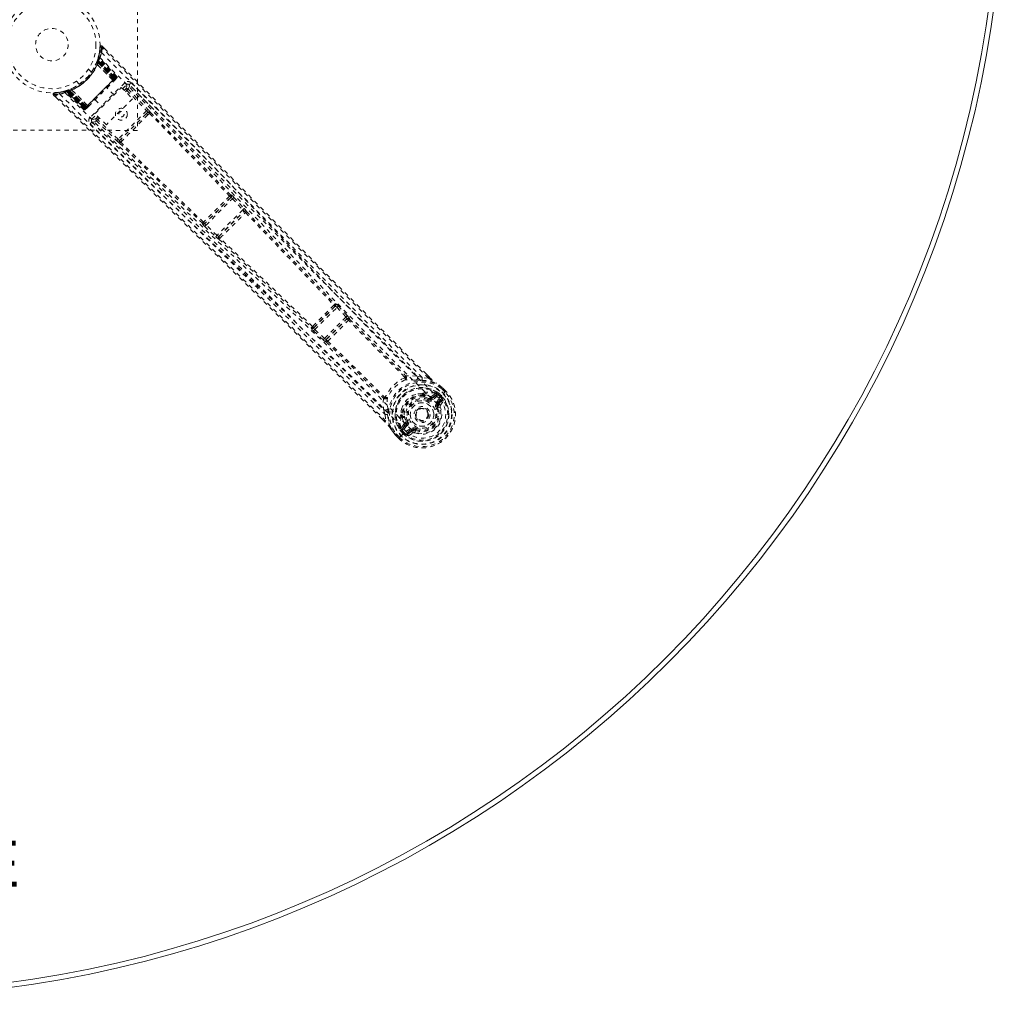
# Model space of a CAD drawing. Header units: inches. Extents: x 35.4 to 88.9, y 23.7 to 77.2.
# Tile 3 of 4: x 65.9 to 88.9, y 23.7 to 46.5. Entities that reach past the tile are written whole.
import ezdxf

# ---------------------------------------------------------------- set-up
doc = ezdxf.new("R2010")
doc.units = ezdxf.units.IN
doc.header["$MEASUREMENT"] = 0
doc.linetypes.add('SLD-Dashed', pattern=[0.075, 0.05, -0.025])
doc.linetypes.add('SLD-Solid', pattern=[0])
doc.layers.add('HI5-SYMBOLTEXT', color=5, linetype='SLD-Solid')
doc.styles.add('SLDTEXTSTYLE0', font='TXT', dxfattribs={"width": 0.75})

# ---------------------------------------------------------------- blocks, each defined once
blk = doc.blocks.new('SW_NOTE_0')
at = {"layer": 'HI5-SYMBOLTEXT', "color": 0, "char_height": 1.08, "attachment_point": 1, "style": 'SLDTEXTSTYLE0'}
for s, insert in [('SPX454RDS', (0, 1.392)), ('Hi5 FURNITURE', (-1.031, -0.16))]:
    blk.add_mtext(s, dxfattribs=dict(at, insert=insert))

msp = doc.modelspace()

# ---------------------------------------------------------------- linework, layer by layer
at = {"color": 7, "linetype": 'SLD-Dashed', "lineweight": 0}
for p, q in [((68.641, 47.917), (68.636, 43.917)), ((67.765, 45.864), (67.75, 45.735)), ((67.816, 45.884), (67.795, 45.863)), ((67.876, 45.823), (67.816, 45.883)), ((67.693, 45.521), (67.703, 45.549)), ((67.7, 45.54), (67.699, 45.536)), ((67.7, 45.54), (67.727, 45.53)), ((67.724, 45.613), (67.701, 45.542)), ((67.701, 45.542), (67.701, 45.541)), ((67.703, 45.548), (67.705, 45.554)), ((67.703, 45.548), (67.73, 45.539)), ((67.705, 45.554), (67.708, 45.563)), ((67.705, 45.554), (67.732, 45.544)), ((67.731, 45.585), (67.708, 45.512)), ((67.73, 45.575), (67.725, 45.573)), ((68.132, 45.151), (67.728, 45.587)), ((67.733, 45.649), (67.729, 45.634)), ((67.732, 45.544), (67.73, 45.539)), ((68.131, 45.156), (67.731, 45.585)), ((67.749, 45.724), (67.732, 45.654)), ((68.126, 45.15), (67.732, 45.544)), ((67.74, 45.621), (67.736, 45.606)), ((68.144, 45.168), (67.736, 45.606)), ((68.154, 45.178), (67.74, 45.621)), ((67.563, 45.279), (67.495, 45.347)), ((67.676, 45.477), (67.674, 45.474)), ((67.692, 45.518), (67.719, 45.507)), ((67.693, 45.521), (67.72, 45.511)), ((67.697, 45.46), (67.696, 45.458)), ((68.062, 45.086), (67.696, 45.458)), ((67.697, 45.46), (68.064, 45.086)), ((67.699, 45.536), (67.726, 45.526)), ((67.707, 45.51), (67.708, 45.512)), ((68.083, 45.107), (67.707, 45.51)), ((67.708, 45.512), (68.084, 45.108)), ((67.719, 45.507), (68.101, 45.125)), ((68.104, 45.128), (67.72, 45.511)), ((68.114, 45.138), (67.726, 45.526)), ((67.727, 45.53), (68.117, 45.141)), ((67.73, 45.539), (68.123, 45.147)), ((68.123, 45.147), (67.412, 44.436)), ((67.421, 44.445), (68.114, 45.138)), ((68.101, 45.125), (67.434, 44.458)), ((68.062, 45.086), (68.064, 45.086)), ((68.084, 45.108), (68.083, 45.107)), ((68.084, 45.108), (68.131, 45.156)), ((68.084, 45.067), (68.131, 45.114)), ((68.101, 45.125), (68.104, 45.128)), ((68.134, 45.117), (68.137, 45.12)), ((68.143, 45.126), (68.146, 45.13)), ((68.144, 45.168), (68.154, 45.178)), ((68.146, 45.13), (68.145, 45.131)), ((68.152, 45.135), (68.152, 45.135)), ((68.153, 45.136), (68.155, 45.139)), ((67.017, 44.857), (66.946, 44.835)), ((67.047, 44.851), (66.974, 44.828)), ((67.005, 44.853), (67.011, 44.855)), ((67.015, 44.826), (67.005, 44.853)), ((67.02, 44.828), (67.011, 44.855)), ((67.018, 44.858), (67.017, 44.857)), ((67.023, 44.86), (67.019, 44.858)), ((67.029, 44.831), (67.019, 44.858)), ((67.033, 44.833), (67.023, 44.86)), ((67.038, 44.865), (67.041, 44.866)), ((67.048, 44.838), (67.038, 44.865)), ((67.052, 44.839), (67.041, 44.866)), ((67.047, 44.851), (67.049, 44.851)), ((67.451, 44.475), (67.047, 44.851)), ((67.049, 44.851), (67.452, 44.476)), ((67.085, 44.884), (67.082, 44.883)), ((67.101, 44.862), (67.099, 44.862)), ((67.473, 44.495), (67.099, 44.862)), ((67.101, 44.862), (67.473, 44.497)), ((67.212, 45.064), (67.28, 44.996)), ((68.34, 45.028), (67.532, 44.219)), ((67.653, 44.307), (68.261, 44.916)), ((68.09, 44.745), (67.926, 44.909)), ((68.261, 44.916), (68.52, 44.657)), ((68.287, 44.89), (68.383, 44.985)), ((68.328, 44.849), (68.358, 44.879)), ((68.422, 44.879), (68.884, 44.407)), ((68.447, 44.985), (68.432, 44.995)), ((68.448, 44.983), (68.441, 44.99)), ((68.449, 44.982), (68.448, 44.983)), ((69.019, 44.401), (68.449, 44.982)), ((66.676, 44.742), (66.736, 44.683)), ((66.925, 44.829), (66.91, 44.825)), ((66.953, 44.822), (66.938, 44.818)), ((67.381, 44.405), (66.938, 44.818)), ((67.391, 44.414), (66.953, 44.822)), ((66.972, 44.83), (67.408, 44.426)), ((67.404, 44.427), (66.974, 44.828)), ((67.02, 44.828), (67.015, 44.826)), ((67.015, 44.826), (67.409, 44.432)), ((67.412, 44.436), (67.02, 44.828)), ((67.419, 44.442), (67.029, 44.831)), ((67.033, 44.833), (67.421, 44.445)), ((67.048, 44.838), (67.432, 44.455)), ((67.434, 44.458), (67.052, 44.839)), ((67.65, 44.633), (67.815, 44.469)), ((68.52, 44.657), (67.912, 44.048)), ((68.36, 44.818), (68.39, 44.848)), ((68.39, 44.848), (68.852, 44.376)), ((67.381, 44.405), (67.391, 44.414)), ((67.404, 44.427), (67.451, 44.475)), ((67.42, 44.404), (67.424, 44.406)), ((67.424, 44.407), (67.424, 44.407)), ((67.43, 44.412), (67.433, 44.416)), ((67.432, 44.455), (67.434, 44.458)), ((67.439, 44.422), (67.442, 44.425)), ((67.446, 44.428), (67.493, 44.475)), ((67.452, 44.476), (67.451, 44.475)), ((67.473, 44.495), (67.473, 44.497)), ((67.575, 44.176), (67.679, 44.281)), ((67.912, 44.048), (67.653, 44.307)), ((67.719, 44.24), (67.68, 44.201)), ((67.681, 44.137), (67.712, 44.169)), ((67.751, 44.208), (67.712, 44.169)), ((68.184, 43.708), (67.712, 44.169)), ((68.852, 44.376), (68.184, 43.708)), ((68.843, 44.305), (68.255, 43.716)), ((68.877, 44.339), (68.843, 44.305)), ((68.883, 44.279), (68.917, 44.314)), ((67.565, 44.127), (67.575, 44.112)), ((67.57, 44.118), (67.577, 44.111)), ((67.577, 44.111), (67.578, 44.11)), ((67.578, 44.11), (68.159, 43.54)), ((67.681, 44.137), (68.153, 43.676)), ((68.636, 43.917), (64.636, 43.922)), ((68.255, 43.716), (68.221, 43.683)), ((68.246, 43.642), (68.281, 43.676)), ((70.819, 42.348), (70.214, 41.742)), ((70.241, 41.705), (70.856, 42.321)), ((70.813, 42.346), (70.819, 42.348)), ((70.82, 42.41), (70.814, 42.408)), ((70.856, 42.321), (71.098, 42.064)), ((70.888, 42.352), (71.13, 42.095)), ((71.098, 42.064), (70.498, 41.464)), ((70.539, 41.441), (71.12, 42.023)), ((71.12, 42.023), (71.12, 42.023)), ((71.184, 42.021), (71.185, 42.022)), ((70.154, 41.747), (70.152, 41.741)), ((70.21, 41.673), (70.467, 41.431)), ((70.214, 41.742), (70.216, 41.748)), ((70.498, 41.464), (70.241, 41.705)), ((70.539, 41.442), (70.539, 41.441)), ((70.54, 41.377), (70.541, 41.377)), ((73.26, 39.808), (72.756, 39.304)), ((73.248, 39.802), (73.26, 39.808)), ((73.249, 39.863), (73.26, 39.869)), ((73.331, 39.813), (73.541, 39.586)), ((72.781, 39.265), (73.299, 39.783)), ((73.299, 39.783), (73.508, 39.556)), ((73.541, 39.586), (73.563, 39.561)), ((73.508, 39.556), (73.008, 39.055)), ((73.053, 39.036), (73.527, 39.512)), ((73.527, 39.512), (73.527, 39.511)), ((73.591, 39.509), (73.592, 39.51)), ((72.701, 39.315), (72.694, 39.303)), ((72.751, 39.232), (72.978, 39.023)), ((72.756, 39.304), (72.762, 39.316)), ((73.008, 39.055), (72.781, 39.265)), ((72.978, 39.023), (73.003, 39.001)), ((73.053, 39.037), (73.053, 39.036)), ((73.054, 38.972), (73.055, 38.973)), ((75.166, 38.179), (75.287, 38.142)), ((75.457, 38.148), (75.385, 38.22)), ((75.459, 38.149), (75.387, 38.221)), ((75.437, 38.129), (75.287, 38.142)), ((75.287, 37.777), (75.308, 37.773)), ((75.335, 37.723), (75.319, 37.738)), ((75.332, 37.758), (75.348, 37.743)), ((75.604, 37.773), (75.507, 37.706)), ((75.507, 37.665), (75.616, 37.739)), ((75.616, 37.739), (75.525, 37.647)), ((75.604, 37.773), (75.618, 37.773)), ((75.624, 37.772), (75.618, 37.773)), ((75.645, 37.759), (75.654, 37.75)), ((75.662, 37.749), (75.645, 37.759)), ((75.654, 37.75), (75.71, 37.695)), ((75.683, 37.771), (75.663, 37.749)), ((75.713, 37.699), (75.663, 37.749)), ((75.675, 37.659), (75.781, 37.766)), ((75.683, 37.771), (75.734, 37.72)), ((75.683, 37.771), (75.683, 37.771)), ((75.82, 37.806), (75.738, 37.887)), ((75.759, 37.908), (75.756, 37.911)), ((75.842, 37.825), (75.758, 37.908)), ((75.842, 37.826), (75.759, 37.908)), ((75.781, 37.766), (75.785, 37.77)), ((75.785, 37.77), (75.802, 37.786)), ((75.802, 37.786), (75.839, 37.823)), ((75.839, 37.823), (75.842, 37.826)), ((75.428, 37.628), (75.439, 37.655)), ((75.439, 37.655), (75.452, 37.652)), ((75.507, 37.665), (75.525, 37.647)), ((75.638, 37.718), (75.546, 37.626)), ((75.632, 37.54), (75.715, 37.622)), ((75.653, 37.519), (75.736, 37.601)), ((75.668, 37.504), (75.653, 37.519)), ((75.736, 37.601), (75.668, 37.504)), ((75.71, 37.695), (75.713, 37.699)), ((75.715, 37.496), (75.783, 37.597)), ((74.424, 37.278), (74.386, 37.399)), ((74.424, 37.278), (74.437, 37.128)), ((74.793, 37.257), (74.789, 37.278)), ((75.656, 37.431), (75.634, 37.422)), ((75.653, 37.44), (75.656, 37.431)), ((75.711, 37.454), (75.656, 37.431)), ((74.417, 37.106), (74.354, 37.169)), ((74.355, 37.171), (74.418, 37.108)), ((74.86, 37.058), (74.793, 36.962)), ((74.807, 37.233), (74.823, 37.217)), ((74.827, 36.949), (74.901, 37.058)), ((74.919, 37.041), (74.827, 36.949)), ((74.828, 37.246), (74.843, 37.23)), ((74.901, 37.058), (74.919, 37.041)), ((74.911, 37.126), (74.938, 37.137)), ((74.914, 37.113), (74.911, 37.126)), ((75.175, 37.169), (75.165, 37.18)), ((75.182, 37.163), (75.175, 37.169)), ((74.655, 36.809), (74.658, 36.806)), ((74.74, 36.723), (74.658, 36.806)), ((74.659, 36.807), (74.741, 36.723)), ((74.679, 36.827), (74.76, 36.745)), ((74.793, 36.962), (74.793, 36.962)), ((74.793, 36.962), (74.793, 36.962)), ((74.793, 36.947), (74.793, 36.962)), ((74.793, 36.947), (74.794, 36.942)), ((74.817, 36.902), (74.795, 36.882)), ((74.795, 36.882), (74.795, 36.882)), ((74.846, 36.831), (74.795, 36.882)), ((74.8, 36.784), (74.907, 36.891)), ((74.807, 36.92), (74.816, 36.911)), ((74.817, 36.903), (74.807, 36.92)), ((74.816, 36.911), (74.871, 36.856)), ((74.817, 36.902), (74.867, 36.852)), ((74.846, 36.831), (74.846, 36.831)), ((74.94, 37.02), (74.848, 36.928)), ((74.871, 36.856), (74.867, 36.852)), ((74.907, 36.891), (74.907, 36.891)), ((74.944, 36.851), (75.026, 36.933)), ((74.965, 36.83), (75.047, 36.912)), ((75.062, 36.898), (74.965, 36.83)), ((74.969, 36.783), (75.07, 36.85)), ((75.062, 36.898), (75.047, 36.912)), ((75.135, 36.909), (75.126, 36.912)), ((75.144, 36.932), (75.135, 36.909)), ((74.74, 36.723), (74.743, 36.726)), ((74.743, 36.726), (74.78, 36.764)), ((74.78, 36.764), (74.796, 36.78)), ((74.796, 36.78), (74.8, 36.784))]:
    msp.add_line(p, q, dxfattribs=at)
at = {"color": 7, "linetype": 'SLD-Dashed', "lineweight": 0, "flags": 128}
for points in [[(67.814, 45.881), (67.807, 45.885), (67.799, 45.888), (67.791, 45.889), (67.783, 45.888), (67.776, 45.885), (67.771, 45.88), (67.767, 45.874), (67.765, 45.866)], [(75.437, 38.129), (74.86, 38.703), (74.26, 39.303), (73.636, 39.93), (73.071, 40.499), (72.708, 40.867), (72.327, 41.253), (71.929, 41.656), (71.534, 42.057), (71.191, 42.405), (70.737, 42.866), (70.255, 43.357), (69.744, 43.878), (69.27, 44.36), (67.795, 45.863)], [(75.387, 38.221), (73.537, 40.072), (71.628, 42.004), (69.72, 43.945), (67.816, 45.884)], [(67.761, 45.617), (68.878, 44.491), (69.985, 43.357), (71.081, 42.215), (72.17, 41.07), (73.022, 40.174), (73.878, 39.285), (74.74, 38.41), (75.613, 37.555)], [(67.798, 45.733), (68.92, 44.605), (70.031, 43.469), (71.132, 42.326), (72.225, 41.181), (73.081, 40.283), (73.938, 39.393), (74.802, 38.517), (75.675, 37.659)], [(67.473, 44.497), (67.619, 44.643), (67.768, 44.791), (67.916, 44.94), (68.062, 45.086)], [(68.064, 45.086), (68.084, 45.087), (68.089, 45.087)], [(68.089, 45.087), (68.088, 45.098), (68.083, 45.107)], [(68.131, 45.156), (68.131, 45.155), (68.13, 45.154), (68.127, 45.152), (68.124, 45.148), (68.12, 45.144), (68.115, 45.139), (68.109, 45.133), (68.104, 45.128)], [(68.117, 45.141), (68.127, 45.151), (68.136, 45.16), (68.142, 45.166), (68.144, 45.168)], [(68.154, 45.178), (68.152, 45.176), (68.146, 45.17), (68.137, 45.161), (68.126, 45.15)], [(68.136, 45.121), (68.139, 45.123), (68.141, 45.125), (68.142, 45.125), (68.142, 45.125)], [(68.137, 45.12), (68.139, 45.123), (68.142, 45.125), (68.143, 45.126), (68.144, 45.127)], [(66.964, 44.84), (66.971, 44.842), (67.005, 44.853)], [(67.494, 44.477), (67.64, 44.623), (67.788, 44.771), (67.936, 44.919), (68.082, 45.065)], [(68.383, 44.985), (68.379, 44.989), (68.37, 44.998), (68.356, 45.012), (68.34, 45.028)], [(68.383, 44.985), (68.387, 44.948), (68.358, 44.879)], [(68.358, 44.879), (68.359, 44.879), (68.361, 44.877), (68.364, 44.874), (68.368, 44.87), (68.372, 44.865), (68.378, 44.86), (68.384, 44.854), (68.39, 44.848)], [(68.422, 44.879), (68.418, 44.876), (68.411, 44.869), (68.401, 44.859), (68.39, 44.848)], [(68.422, 44.879), (68.45, 44.948), (68.447, 44.981)], [(75.166, 38.179), (72.918, 40.438), (70.681, 42.71), (68.447, 44.985)], [(75.287, 38.142), (74.763, 38.665), (74.218, 39.212), (73.652, 39.781), (73.113, 40.326), (72.568, 40.877), (72.023, 41.43), (71.493, 41.969), (70.984, 42.486), (70.511, 42.968), (69.981, 43.508), (69.484, 44.014), (68.995, 44.512), (68.489, 45.027)], [(66.696, 44.79), (66.688, 44.788), (66.681, 44.784), (66.674, 44.779), (66.67, 44.772), (66.667, 44.765), (66.667, 44.757), (66.67, 44.75), (66.674, 44.744)], [(66.676, 44.742), (66.676, 44.742), (66.677, 44.744), (66.682, 44.748), (66.689, 44.755), (66.693, 44.759), (66.697, 44.763)], [(74.354, 37.169), (72.493, 39.025), (70.558, 40.934), (68.617, 42.838), (66.676, 44.742)], [(66.697, 44.763), (66.696, 44.775), (66.696, 44.785), (66.695, 44.791), (66.695, 44.793)], [(74.437, 37.128), (73.916, 37.651), (73.363, 38.202), (72.78, 38.782), (72.165, 39.392), (71.598, 39.952), (71.008, 40.534), (70.872, 40.668), (70.734, 40.803), (70.596, 40.939), (70.501, 41.032), (70.409, 41.123), (70.312, 41.218), (70.211, 41.317), (69.887, 41.635), (69.527, 41.988), (69.131, 42.377), (68.88, 42.623), (68.614, 42.883), (68.326, 43.165), (68.058, 43.428), (67.708, 43.772), (67.396, 44.077), (67.124, 44.344), (66.891, 44.573), (66.697, 44.763)], [(66.826, 44.76), (67.955, 43.64), (69.092, 42.529), (70.236, 41.43), (71.382, 40.338), (72.281, 39.482), (73.171, 38.625), (74.049, 37.763), (74.907, 36.891)], [(66.921, 44.826), (66.934, 44.823), (66.946, 44.816)], [(66.934, 44.823), (66.939, 44.819), (66.94, 44.818)], [(66.942, 44.798), (68.069, 43.681), (69.204, 42.575), (70.347, 41.48), (71.493, 40.393), (72.39, 39.541), (73.28, 38.686), (74.155, 37.825), (75.011, 36.953)], [(66.968, 44.832), (66.973, 44.829), (66.974, 44.827)], [(67.409, 44.432), (67.398, 44.422), (67.389, 44.413), (67.383, 44.407), (67.381, 44.405)], [(67.391, 44.414), (67.393, 44.417), (67.399, 44.423), (67.408, 44.432), (67.419, 44.442)], [(67.432, 44.455), (67.426, 44.449), (67.421, 44.444), (67.416, 44.439), (67.411, 44.435), (67.408, 44.431), (67.405, 44.429), (67.404, 44.428), (67.404, 44.427)], [(67.404, 44.427), (67.409, 44.423), (67.411, 44.422)], [(67.433, 44.415), (67.433, 44.416), (67.435, 44.417), (67.437, 44.419), (67.439, 44.422)], [(67.434, 44.417), (67.434, 44.417), (67.435, 44.418), (67.436, 44.42), (67.438, 44.423)], [(67.445, 44.427), (67.446, 44.428), (67.447, 44.429)], [(67.452, 44.476), (67.461, 44.471), (67.473, 44.469)], [(67.473, 44.495), (67.473, 44.474), (67.473, 44.469)], [(68.884, 44.407), (68.881, 44.404), (68.873, 44.397), (68.863, 44.387), (68.852, 44.376)], [(67.532, 44.219), (67.548, 44.203), (67.561, 44.189), (67.571, 44.18), (67.575, 44.176)], [(67.68, 44.201), (67.611, 44.172), (67.575, 44.176)], [(67.68, 44.201), (67.681, 44.2), (67.683, 44.198), (67.686, 44.195), (67.69, 44.191), (67.695, 44.187), (67.7, 44.181), (67.706, 44.175), (67.712, 44.169)], [(68.843, 44.305), (68.699, 44.16), (68.553, 44.015), (68.403, 43.865), (68.255, 43.716)], [(68.883, 44.279), (68.734, 44.129), (68.582, 43.978), (68.431, 43.826), (68.281, 43.676)], [(68.877, 44.339), (68.891, 44.348), (68.904, 44.35)], [(68.917, 44.314), (69.858, 43.351), (70.791, 42.382)], [(68.939, 44.338), (69.88, 43.375), (70.814, 42.408)], [(67.533, 44.07), (67.801, 43.806), (68.108, 43.506), (68.443, 43.177), (68.747, 42.88), (68.905, 42.724), (69.064, 42.568), (69.223, 42.413), (69.404, 42.236), (69.586, 42.057), (69.763, 41.884), (70.122, 41.532), (70.456, 41.204), (70.764, 40.901), (71.066, 40.605), (71.415, 40.261), (72.014, 39.671), (72.618, 39.075), (73.241, 38.457), (73.846, 37.855), (74.424, 37.278)], [(67.575, 44.112), (67.612, 44.109), (67.681, 44.137)], [(67.575, 44.112), (69.852, 41.88), (72.126, 39.645), (74.386, 37.399)], [(68.184, 43.708), (68.173, 43.697), (68.163, 43.686), (68.156, 43.679), (68.153, 43.676)], [(68.222, 43.62), (69.186, 42.68), (70.154, 41.747)], [(70.179, 41.77), (69.21, 42.703), (68.246, 43.642)], [(70.888, 42.352), (70.887, 42.351), (70.885, 42.349), (70.882, 42.346), (70.878, 42.342), (70.873, 42.337), (70.868, 42.332), (70.862, 42.327), (70.856, 42.321)], [(71.13, 42.095), (71.129, 42.094), (71.127, 42.092), (71.124, 42.089), (71.12, 42.085), (71.115, 42.08), (71.109, 42.075), (71.104, 42.07), (71.098, 42.064)], [(71.13, 42.095), (71.153, 42.07), (71.154, 42.069)], [(71.162, 41.995), (72.195, 40.913), (73.227, 39.835)], [(71.167, 42.032), (71.17, 42.032), (71.184, 42.021)], [(71.184, 42.021), (72.217, 40.94), (73.249, 39.863)], [(70.241, 41.705), (70.235, 41.699), (70.23, 41.694), (70.225, 41.688), (70.22, 41.684), (70.216, 41.679), (70.213, 41.676), (70.211, 41.674), (70.21, 41.673)], [(70.498, 41.464), (70.492, 41.458), (70.487, 41.452), (70.482, 41.447), (70.477, 41.442), (70.473, 41.438), (70.47, 41.435), (70.468, 41.432), (70.467, 41.431)], [(70.467, 41.431), (70.492, 41.409), (70.494, 41.408)], [(72.729, 39.337), (71.65, 40.368), (70.567, 41.4)], [(70.541, 41.377), (71.623, 40.345), (72.701, 39.315)], [(73.26, 39.808), (73.266, 39.808), (73.275, 39.804), (73.287, 39.795), (73.293, 39.789), (73.299, 39.783)], [(73.331, 39.813), (73.33, 39.812), (73.327, 39.81), (73.324, 39.807), (73.32, 39.803), (73.315, 39.798), (73.31, 39.794), (73.304, 39.788), (73.299, 39.783)], [(73.541, 39.586), (73.537, 39.583), (73.53, 39.576), (73.519, 39.566), (73.508, 39.556)], [(73.508, 39.556), (73.514, 39.55), (73.519, 39.542), (73.526, 39.529), (73.529, 39.519), (73.529, 39.515), (73.528, 39.512), (73.527, 39.512)], [(74.879, 38.156), (74.222, 38.813), (73.569, 39.48)], [(73.591, 39.509), (74.243, 38.843), (74.899, 38.186)], [(72.781, 39.265), (72.776, 39.259), (72.77, 39.254), (72.766, 39.248), (72.761, 39.244), (72.757, 39.239), (72.754, 39.236), (72.752, 39.234), (72.751, 39.232)], [(72.781, 39.265), (72.775, 39.271), (72.769, 39.277), (72.76, 39.288), (72.756, 39.298), (72.756, 39.304)], [(73.008, 39.055), (73.003, 39.049), (72.997, 39.044), (72.993, 39.039), (72.988, 39.034), (72.984, 39.03), (72.981, 39.027), (72.979, 39.024), (72.978, 39.023)], [(73.055, 38.973), (73.722, 38.321), (74.38, 37.666)], [(73.084, 38.994), (73.752, 38.343), (74.41, 37.686)], [(74.879, 38.141), (74.889, 38.138), (74.899, 38.138), (74.907, 38.141), (74.913, 38.147), (74.916, 38.154), (74.916, 38.163), (74.913, 38.172), (74.907, 38.181)], [(75.166, 38.179), (75.037, 38.189), (74.907, 38.181)], [(74.879, 38.141), (74.881, 38.148), (74.881, 38.152), (74.88, 38.154), (74.879, 38.156)], [(75.156, 38.079), (75.143, 38.079), (75.135, 38.079)], [(75.286, 38.084), (75.444, 38.068), (75.61, 38.015)], [(75.459, 38.149), (75.459, 38.149), (75.458, 38.149), (75.456, 38.147), (75.453, 38.145), (75.449, 38.141), (75.445, 38.137), (75.441, 38.133), (75.437, 38.129)], [(75.619, 38.008), (75.614, 38.012), (75.61, 38.015)], [(75.756, 37.911), (75.685, 37.965), (75.61, 38.015)], [(75.759, 37.908), (75.683, 37.967), (75.619, 38.008)], [(75.287, 37.777), (75.192, 37.766), (75.138, 37.749)], [(75.348, 37.743), (75.406, 37.729), (75.472, 37.703)], [(75.638, 37.718), (75.633, 37.722), (75.63, 37.726), (75.626, 37.729), (75.623, 37.733), (75.62, 37.735), (75.618, 37.737), (75.617, 37.738), (75.616, 37.739)], [(75.654, 37.75), (75.648, 37.733), (75.638, 37.718)], [(75.662, 37.749), (75.663, 37.749), (75.663, 37.749)], [(75.756, 37.911), (75.756, 37.911), (75.754, 37.909), (75.753, 37.907), (75.75, 37.904), (75.748, 37.9), (75.745, 37.896), (75.742, 37.892), (75.738, 37.887)], [(75.738, 37.887), (75.743, 37.892), (75.747, 37.896), (75.751, 37.9), (75.754, 37.904), (75.757, 37.906), (75.759, 37.908), (75.759, 37.909), (75.759, 37.908)], [(75.842, 37.826), (75.842, 37.826), (75.841, 37.826), (75.84, 37.824), (75.837, 37.822), (75.834, 37.818), (75.829, 37.815), (75.825, 37.81), (75.82, 37.806)], [(74.384, 37.658), (74.376, 37.528), (74.386, 37.399)], [(74.384, 37.658), (74.393, 37.652), (74.402, 37.649), (74.411, 37.649), (74.419, 37.652), (74.424, 37.658), (74.427, 37.666), (74.427, 37.676), (74.424, 37.686)], [(74.41, 37.686), (74.411, 37.685), (74.413, 37.684), (74.417, 37.684), (74.424, 37.686)], [(75.613, 37.555), (75.664, 37.496), (75.701, 37.427), (75.723, 37.349), (75.728, 37.268), (75.717, 37.187), (75.69, 37.108), (75.649, 37.036), (75.595, 36.971), (75.531, 36.917), (75.458, 36.876), (75.379, 36.849), (75.298, 36.838), (75.217, 36.843), (75.14, 36.864), (75.07, 36.902), (75.011, 36.953)], [(75.439, 37.655), (75.378, 37.679), (75.324, 37.693)], [(75.417, 37.6), (75.419, 37.605), (75.421, 37.61), (75.423, 37.615), (75.425, 37.619), (75.426, 37.623), (75.427, 37.625), (75.428, 37.627), (75.428, 37.628)], [(75.472, 37.703), (75.493, 37.7), (75.507, 37.706)], [(75.546, 37.626), (75.542, 37.63), (75.538, 37.634), (75.534, 37.638), (75.531, 37.641), (75.529, 37.643), (75.527, 37.645), (75.525, 37.647), (75.525, 37.647)], [(75.632, 37.54), (75.636, 37.536), (75.64, 37.532), (75.644, 37.528), (75.647, 37.525), (75.65, 37.522), (75.652, 37.52), (75.653, 37.519), (75.653, 37.519)], [(75.715, 37.622), (75.734, 37.635), (75.757, 37.64)], [(75.736, 37.601), (75.735, 37.602), (75.734, 37.603), (75.732, 37.605), (75.729, 37.608), (75.726, 37.611), (75.723, 37.614), (75.719, 37.618), (75.715, 37.622)], [(74.482, 37.28), (74.498, 37.121), (74.551, 36.956)], [(74.487, 37.43), (74.487, 37.422), (74.487, 37.409)], [(74.817, 37.427), (74.8, 37.373), (74.789, 37.278)], [(75.606, 37.411), (75.612, 37.413), (75.617, 37.415), (75.621, 37.417), (75.626, 37.419), (75.629, 37.42), (75.632, 37.421), (75.633, 37.422), (75.634, 37.422)], [(74.437, 37.128), (74.433, 37.124), (74.429, 37.12), (74.425, 37.116), (74.421, 37.112), (74.419, 37.109), (74.417, 37.107), (74.417, 37.106), (74.417, 37.106)], [(74.823, 37.217), (74.837, 37.159), (74.863, 37.094)], [(74.863, 37.094), (74.866, 37.072), (74.86, 37.058)], [(74.94, 37.02), (74.936, 37.024), (74.932, 37.027), (74.928, 37.031), (74.925, 37.034), (74.922, 37.037), (74.92, 37.039), (74.919, 37.04), (74.919, 37.041)], [(74.966, 37.149), (74.961, 37.146), (74.955, 37.144), (74.951, 37.142), (74.947, 37.141), (74.943, 37.139), (74.94, 37.138), (74.939, 37.138), (74.938, 37.137)], [(74.551, 36.956), (74.554, 36.951), (74.558, 36.947)], [(74.551, 36.956), (74.595, 36.888), (74.655, 36.809)], [(74.658, 36.806), (74.6, 36.882), (74.558, 36.947)], [(74.655, 36.809), (74.656, 36.81), (74.657, 36.811), (74.659, 36.813), (74.662, 36.815), (74.666, 36.817), (74.67, 36.82), (74.674, 36.824), (74.679, 36.827)], [(74.658, 36.806), (74.657, 36.806), (74.658, 36.807), (74.66, 36.808), (74.663, 36.811), (74.666, 36.814), (74.67, 36.818), (74.674, 36.822), (74.679, 36.827)], [(74.848, 36.928), (74.833, 36.917), (74.816, 36.911)], [(74.817, 36.902), (74.817, 36.903), (74.817, 36.903)], [(74.827, 36.949), (74.828, 36.949), (74.829, 36.947), (74.831, 36.945), (74.834, 36.943), (74.837, 36.939), (74.84, 36.936), (74.844, 36.932), (74.848, 36.928)], [(74.867, 36.852), (74.864, 36.85), (74.86, 36.845), (74.853, 36.838), (74.846, 36.831)], [(74.926, 36.808), (74.931, 36.831), (74.944, 36.851)], [(74.944, 36.851), (74.948, 36.847), (74.952, 36.843), (74.955, 36.839), (74.959, 36.836), (74.961, 36.833), (74.963, 36.831), (74.965, 36.83), (74.965, 36.83)], [(75.026, 36.933), (75.03, 36.929), (75.034, 36.925), (75.038, 36.922), (75.041, 36.919), (75.044, 36.916), (75.046, 36.914), (75.047, 36.913), (75.047, 36.912)], [(75.155, 36.959), (75.153, 36.954), (75.151, 36.949), (75.149, 36.944), (75.147, 36.94), (75.146, 36.937), (75.145, 36.934), (75.144, 36.932), (75.144, 36.932)], [(74.76, 36.745), (74.756, 36.74), (74.752, 36.736), (74.748, 36.732), (74.745, 36.728), (74.742, 36.726), (74.74, 36.724), (74.74, 36.723), (74.74, 36.723)]]:
    msp.add_lwpolyline(points, dxfattribs=at)
at = {"color": 7, "linetype": 'SLD-Solid', "lineweight": 15}
for radius in [26.75, 26.632, 26.632]:
    msp.add_circle((62.137, 50.418), radius, dxfattribs=at)
at = {"color": 7, "linetype": 'SLD-Dashed', "lineweight": 0}
for centre, radius in [((66.639, 45.92), 1.125), ((66.639, 45.92), 1.03), ((66.639, 45.92), 0.38), ((68.262, 44.293), 0.14), ((68.262, 44.293), 0.0625), ((75.286, 37.28), 0.7), ((75.286, 37.28), 0.69), ((75.286, 37.28), 0.623), ((75.286, 37.28), 0.32), ((75.286, 37.28), 0.275), ((75.286, 37.28), 0.187), ((75.286, 37.28), 0.156), ((75.286, 37.28), 0.142), ((75.286, 37.28), 0.14), ((75.286, 37.28), 0.138)]:
    msp.add_circle(centre, radius, dxfattribs=at)
for centre, radius, start, end in [((66.638, 45.92), 1.158, 272.8969, 357.1623), ((66.646, 45.919), 1.12, 349.6627, 357.1282), ((67.795, 45.863), 0.03, 44.4944, 177.1785), ((67.777, 45.801), 0.0637, 73.6257, 100.8318), ((66.612, 45.949), 1.206, 349.7033, 356.8997), ((66.639, 45.92), 1.127, 285.4988, 344.5522), ((66.616, 45.942), 1.19, 285.9055, 344.1455), ((66.882, 45.83), 0.868, 338.5826, 340.509), ((67.799, 45.494), 0.109, 136.2717, 165.507), ((67.729, 45.532), 0.0297, 160.5521, 223.5495), ((67.729, 45.531), 0.0297, 160.4755, 223.5479), ((67.835, 45.503), 0.137, 134.4344, 158.5388), ((66.921, 45.66), 0.813, 349.4112, 354.6573), ((66.919, 45.845), 0.837, 343.8192, 345.3741), ((67.752, 45.605), 0.0299, 164.2764, 223.2214), ((66.639, 45.92), 1.127, 344.552, 349.6828), ((67.741, 45.579), 0.0429, 62.0415, 110.8465), ((66.933, 45.662), 0.806, 350.5551, 355.9507), ((67.758, 45.626), 0.0299, 165.3279, 223.1195), ((67.762, 45.641), 0.03, 166.1034, 223.0418), ((66.901, 45.669), 0.841, 351.51, 356.7558), ((67.777, 45.712), 0.03, 45.2837, 169.1041), ((66.483, 46.095), 1.364, 339.4748, 344.6102), ((66.639, 45.919), 1.155, 289.2396, 340.8113), ((66.639, 45.919), 1.155, 289.9359, 340.115), ((66.639, 45.919), 1.155, 290.9119, 339.139), ((66.665, 45.894), 1.12, 292.9511, 337.0998), ((67.704, 45.491), 0.0345, 209.8603, 256.07), ((67.704, 45.49), 0.031, 205.2458, 256.7161), ((66.985, 45.634), 0.732, 346.2634, 350.2701), ((68.063, 45.084), 0.0266, 315.8218, 6.4789), ((68.062, 45.088), 0.0299, 315.2127, 43.2302), ((67.793, 44.806), 0.444, 42.201, 45.9406), ((67.796, 44.81), 0.442, 42.1892, 45.9426), ((67.819, 44.833), 0.424, 42.0694, 45.9836), ((67.517, 44.536), 0.851, 43.4447, 45.2465), ((67.839, 44.853), 0.409, 41.9591, 46.0151), ((68.103, 45.135), 0.0353, 306.8339, 35.7066), ((68.11, 45.135), 0.03, 315.0874, 43.0942), ((68.121, 45.149), 0.0315, 314.3328, 347.3968), ((68.122, 45.148), 0.03, 338.5272, 43.0424), ((68.213, 45.033), 0.119, 120.9276, 124.5837), ((68.132, 45.157), 0.03, 315.0313, 43.0297), ((68.131, 45.157), 0.0305, 335.7408, 42.6681), ((66.631, 45.942), 1.154, 284.9494, 288.9826), ((66.638, 45.921), 1.129, 285.8092, 290.7319), ((67.027, 44.829), 0.0297, 46.5051, 109.4991), ((67.028, 44.83), 0.0297, 46.5038, 109.5747), ((66.924, 45.573), 0.732, 279.7813, 283.7931), ((67.069, 44.855), 0.0311, 13.3525, 64.667), ((67.068, 44.854), 0.0345, 13.985, 60.1867), ((68.414, 44.954), 0.105, 44.3895, 135.1085), ((68.39, 44.847), 0.0451, 44.6431, 134.5991), ((68.414, 44.953), 0.045, 67.0373, 135.0037), ((70.485, 42.974), 2.863, 134.1848, 135.3854), ((66.697, 44.763), 0.03, 92.8732, 225.5555), ((66.61, 45.94), 1.2, 273.1296, 280.3622), ((66.639, 45.912), 1.12, 272.9219, 280.3874), ((66.847, 44.781), 0.03, 100.9529, 224.7611), ((66.462, 46.076), 1.365, 285.4433, 290.5735), ((66.639, 45.92), 1.128, 280.3681, 285.4989), ((66.64, 45.915), 1.122, 283.9507, 284.8343), ((66.918, 44.796), 0.03, 47.0091, 103.9478), ((66.929, 44.757), 0.0707, 76.4835, 103.9194), ((66.682, 45.761), 0.963, 284.6519, 287.5421), ((66.933, 44.8), 0.0299, 46.9305, 104.7241), ((66.98, 44.818), 0.0429, 159.1945, 208.0167), ((66.89, 45.655), 0.838, 273.286, 278.5496), ((66.954, 44.806), 0.03, 61.8956, 106.2699), ((66.954, 44.806), 0.0299, 46.8286, 105.775), ((66.895, 45.629), 0.809, 274.1107, 279.4853), ((66.898, 45.638), 0.814, 275.3976, 280.6361), ((67.402, 44.427), 0.03, 227.0207, 315.0216), ((67.402, 44.428), 0.0305, 227.3889, 294.3959), ((67.411, 44.436), 0.03, 227.0087, 291.5882), ((67.424, 44.449), 0.03, 226.9568, 314.9634), ((67.995, 45.014), 0.825, 224.7978, 226.6565), ((67.708, 44.721), 0.411, 224.0355, 228.0773), ((67.411, 44.438), 0.0315, 282.9719, 315.7127), ((67.722, 44.736), 0.422, 224.0659, 227.9943), ((67.725, 44.738), 0.422, 224.0647, 227.9965), ((67.522, 44.349), 0.113, 145.1085, 149.0195), ((67.749, 44.763), 0.442, 224.1084, 227.86), ((67.752, 44.765), 0.442, 224.1084, 227.86), ((67.471, 44.496), 0.0299, 226.8232, 314.8391), ((67.476, 44.496), 0.0265, 263.389, 314.4124), ((68.689, 44.194), 0.289, 30.007, 47.673), ((67.606, 44.145), 0.105, 134.9395, 225.6644), ((67.606, 44.144), 0.045, 135.0472, 203.0134), ((67.712, 44.169), 0.0451, 135.4524, 225.3822), ((68.83, 44.241), 0.0652, 35.5655, 78.5768), ((68.803, 44.317), 0.0773, 16.6492, 50.4885), ((68.859, 44.265), 0.0756, 40.3754, 76.8631), ((68.911, 44.313), 0.0384, 42.1061, 100.3863), ((68.739, 44.502), 0.258, 313.4741, 320.7956), ((69.591, 42.072), 2.868, 134.6673, 135.8659), ((68.243, 43.757), 0.0773, 219.559, 253.4111), ((68.319, 43.729), 0.0652, 191.4567, 234.4653), ((68.366, 43.871), 0.289, 222.3773, 240.0479), ((68.255, 43.652), 0.0456, 136.9502, 224.0258), ((68.294, 43.7), 0.075, 193.0312, 229.8325), ((68.059, 43.82), 0.258, 309.2475, 316.5821), ((96.04, 16.544), 36.126, 134.3388, 135.7122), ((93.88, 18.702), 33.031, 134.2931, 135.7579), ((70.701, 42.484), 0.136, 311.7654, 326.1386), ((70.757, 42.337), 0.0567, 8.4096, 52.5456), ((70.781, 42.377), 0.0451, 315.603, 43.0556), ((70.787, 42.379), 0.0451, 315.5823, 43.0844), ((70.805, 42.289), 0.0601, 31.9262, 76.4261), ((70.714, 42.216), 0.222, 37.9065, 61.3849), ((47.239, 65.302), 33.35, 314.3199, 315.7311), ((47.119, 65.421), 33.568, 314.3067, 315.7443), ((71.058, 42.016), 0.0626, 6.5691, 50.5427), ((71.152, 41.991), 0.0451, 43.398, 134.3939), ((71.151, 41.992), 0.0433, 67.8025, 135.2455), ((71.106, 41.954), 0.0697, 35.9414, 78.0907), ((71.073, 41.982), 0.118, 19.6678, 47.0435), ((71.079, 42.089), 0.125, 311.4709, 327.2609), ((70.182, 41.774), 0.0451, 226.9667, 314.4689), ((70.346, 41.848), 0.222, 208.6668, 232.1444), ((70.078, 41.86), 0.136, 303.8883, 318.3075), ((70.185, 41.78), 0.0451, 226.9949, 314.4478), ((70.225, 41.805), 0.057, 217.6378, 261.5083), ((70.272, 41.756), 0.0601, 193.6246, 238.1248), ((70.58, 41.488), 0.118, 223.0159, 250.3873), ((70.546, 41.504), 0.0626, 219.5066, 263.483), ((70.571, 41.41), 0.0451, 135.6572, 226.6521), ((70.572, 41.41), 0.0451, 135.6622, 226.6534), ((70.608, 41.456), 0.0697, 191.9615, 234.1084), ((70.474, 41.481), 0.123, 302.6863, 318.6848), ((99.163, 13.424), 37.016, 134.4805, 135.5702), ((96.264, 16.32), 32.881, 134.4273, 135.6237), ((73.166, 39.904), 0.0919, 311.0531, 333.5645), ((73.189, 39.788), 0.0607, 13.3293, 51.2494), ((73.215, 39.833), 0.0451, 315.9222, 42.4224), ((73.197, 39.717), 0.165, 35.6193, 67.3921), ((73.227, 39.839), 0.0451, 315.8888, 42.5364), ((73.5, 39.492), 0.0933, 10.8937, 47.4888), ((72.66, 39.397), 0.092, 296.496, 319.0105), ((72.777, 39.375), 0.0612, 218.9642, 256.562), ((49.679, 62.864), 33.379, 314.4507, 315.6003), ((50.176, 62.367), 32.727, 314.4244, 315.6263), ((73.559, 39.479), 0.0451, 42.883, 133.9846), ((73.558, 39.478), 0.0451, 42.8753, 133.9799), ((73.5, 39.428), 0.0873, 36.8346, 71.8362), ((73.511, 39.547), 0.0889, 311.2042, 334.6474), ((72.725, 39.336), 0.0451, 227.5112, 314.1636), ((72.847, 39.367), 0.165, 202.6564, 234.4334), ((72.731, 39.348), 0.0451, 227.6283, 314.1294), ((73.072, 39.064), 0.0933, 222.5666, 259.1526), ((73.051, 39.095), 0.0588, 222.8626, 271.6585), ((73.085, 39.005), 0.0451, 136.0682, 227.1664), ((73.086, 39.006), 0.0451, 136.0716, 227.1754), ((73.136, 39.064), 0.0873, 198.2153, 233.2169), ((73.018, 39.052), 0.088, 295.2717, 318.9749), ((74.825, 38.214), 0.0795, 312.5164, 338.9744), ((74.861, 38.141), 0.0608, 298.4824, 41.358), ((74.91, 38.195), 0.0143, 221.6661, 257.4842), ((75.121, 38.138), 0.0608, 283.0575, 42.6428), ((75.296, 37.27), 0.965, 115.5517, 154.5003), ((75.244, 37.321), 0.844, 114.7984, 155.2529), ((75.286, 37.28), 0.787, 53.3493, 216.7016), ((75.286, 37.28), 0.758, 53.3493, 216.7016), ((74.813, 38.1), 0.0786, 351.288, 31.698), ((74.981, 37.205), 0.887, 80.0544, 95.8949), ((75.308, 35.88), 2.204, 90.594, 93.967), ((74.644, 38.132), 0.643, 355.7641, 0.9392), ((77.545, 41.143), 3.678, 235.0373, 238.2625), ((76.328, 38.979), 1.202, 223.6822, 233.8391), ((75.286, 37.28), 0.632, 51.0897, 218.9612), ((75.286, 37.28), 0.602, 51.2952, 218.7558), ((75.286, 37.28), 0.78, 225.0255, 44.5107), ((75.286, 37.28), 0.78, 225.5543, 44.4966), ((75.286, 37.28), 0.75, 225.4816, 44.5692), ((75.273, 37.293), 0.476, 106.4981, 163.5519), ((75.313, 37.253), 0.494, 91.9978, 178.0532), ((75.294, 37.272), 0.453, 84.7738, 185.2763), ((75.286, 37.28), 0.629, 225.5699, 44.481), ((75.446, 37.306), 0.497, 69.8406, 108.655), ((75.255, 37.752), 0.0404, 352.2551, 37.7136), ((75.297, 37.714), 0.0326, 46.6767, 92.8451), ((75.298, 37.73), 0.0444, 40.0413, 77.712), ((75.285, 37.775), 0.0506, 313.2821, 340.6958), ((75.325, 37.723), 0.0305, 268.9583, 39.3947), ((75.298, 37.72), 0.0371, 314.3008, 4.8569), ((75.491, 37.349), 0.439, 75.0943, 111.1121), ((75.301, 37.759), 0.0505, 313.2997, 340.772), ((75.595, 37.761), 0.0305, 314.0675, 21.1931), ((75.591, 37.694), 0.0843, 50.4263, 67.6462), ((76.346, 37.077), 0.887, 133.5234, 135.4372), ((75.738, 37.887), 0.03, 45.2432, 50.2993), ((74.351, 37.74), 0.0795, 291.0768, 317.5339), ((74.37, 37.655), 0.0143, 12.5714, 48.3884), ((74.424, 37.704), 0.0608, 228.6935, 331.568), ((74.466, 37.752), 0.0786, 238.352, 278.7636), ((75.361, 37.584), 0.888, 174.1561, 189.9958), ((75.286, 37.28), 0.599, 225.5698, 44.4812), ((75.282, 37.284), 0.411, 84.0369, 186.014), ((75.295, 37.271), 0.543, 224.3915, 45.6595), ((75.286, 37.28), 0.376, 67.7994, 202.2515), ((75.286, 37.28), 0.346, 67.7995, 202.2514), ((75.286, 37.28), 0.275, 0.0255, 180.0253), ((75.462, 37.71), 0.119, 247.7989, 315.0256), ((75.462, 37.71), 0.089, 247.7994, 315.0255), ((75.446, 37.685), 0.031, 256.6146, 35.0797), ((75.469, 37.706), 0.0567, 253.2548, 313.0045), ((75.486, 37.686), 0.0299, 316.0726, 44.031), ((75.716, 37.456), 0.119, 135.0257, 202.2517), ((75.443, 37.726), 0.242, 314.7608, 343.8495), ((75.716, 37.456), 0.089, 135.0255, 202.2515), ((75.723, 37.458), 0.0715, 139.8102, 194.7802), ((75.689, 37.482), 0.0301, 27.3718, 133.6043), ((75.753, 37.471), 0.0455, 146.3824, 202.4918), ((75.286, 37.28), 0.593, 37.4164, 44.4731), ((75.758, 37.581), 0.0299, 32.9136, 136.9814), ((75.594, 37.515), 0.206, 23.3687, 37.364), ((74.427, 37.444), 0.0608, 227.4074, 346.9958), ((74.434, 37.921), 0.643, 269.112, 274.2886), ((76.688, 37.259), 2.206, 176.0856, 179.455), ((75.254, 37.119), 0.491, 161.1527, 200.5382), ((74.813, 37.31), 0.0404, 232.3296, 277.8051), ((74.851, 37.268), 0.0326, 177.184, 223.3957), ((75.286, 37.28), 0.275, 180.0253, 0.0256), ((75.286, 37.28), 0.459, 247.7994, 22.2515), ((75.286, 37.28), 0.4, 247.7994, 22.2515), ((75.286, 37.28), 0.156, 110.1797, 155.0851), ((75.286, 37.28), 0.376, 247.7994, 22.2515), ((75.286, 37.28), 0.346, 247.7994, 22.2515), ((73.588, 36.236), 1.202, 36.2135, 46.3668), ((71.425, 35.018), 3.677, 31.7879, 35.014), ((75.218, 37.075), 0.44, 158.9603, 194.9273), ((74.836, 37.267), 0.0444, 192.4204, 230.0204), ((74.791, 37.281), 0.0506, 289.3435, 316.7718), ((74.842, 37.24), 0.0305, 230.6599, 1.0892), ((74.806, 37.264), 0.0504, 289.2465, 316.7846), ((74.846, 37.267), 0.0371, 265.1972, 315.746), ((74.88, 37.08), 0.0299, 226.023, 313.977), ((74.881, 37.119), 0.031, 235.1935, 13.2224), ((75.329, 37.329), 0.465, 190.862, 205.8207), ((74.86, 37.097), 0.0565, 316.9843, 16.5907), ((74.856, 37.104), 0.089, 315.0255, 22.2515), ((74.856, 37.104), 0.119, 315.0259, 22.2507), ((74.805, 36.97), 0.0306, 248.8614, 315.9803), ((74.899, 36.99), 0.115, 204.7255, 217.3025), ((75.286, 37.28), 0.593, 225.5778, 232.6346), ((74.835, 37.129), 0.249, 286.7301, 314.8874), ((75.051, 36.972), 0.206, 232.6898, 246.6804), ((74.985, 36.808), 0.0299, 133.0709, 237.1347), ((75.11, 36.849), 0.119, 67.7993, 135.0262), ((75.11, 36.849), 0.089, 67.7994, 135.0255), ((75.084, 36.877), 0.0301, 136.4796, 242.6463), ((75.108, 36.843), 0.0714, 75.3396, 130.2741), ((75.095, 36.812), 0.0455, 67.5589, 123.6679), ((76.42, 36.353), 1.4, 156.5851, 159.0134)]:
    msp.add_arc(centre, radius, start, end, dxfattribs=at)

# ---------------------------------------------------------------- block references
at = {"layer": 'HI5-SYMBOLTEXT', "color": 5}
msp.add_blockref('SW_NOTE_0', (58.707, 27.488), dxfattribs=at)

doc.saveas('drawing.dxf')
